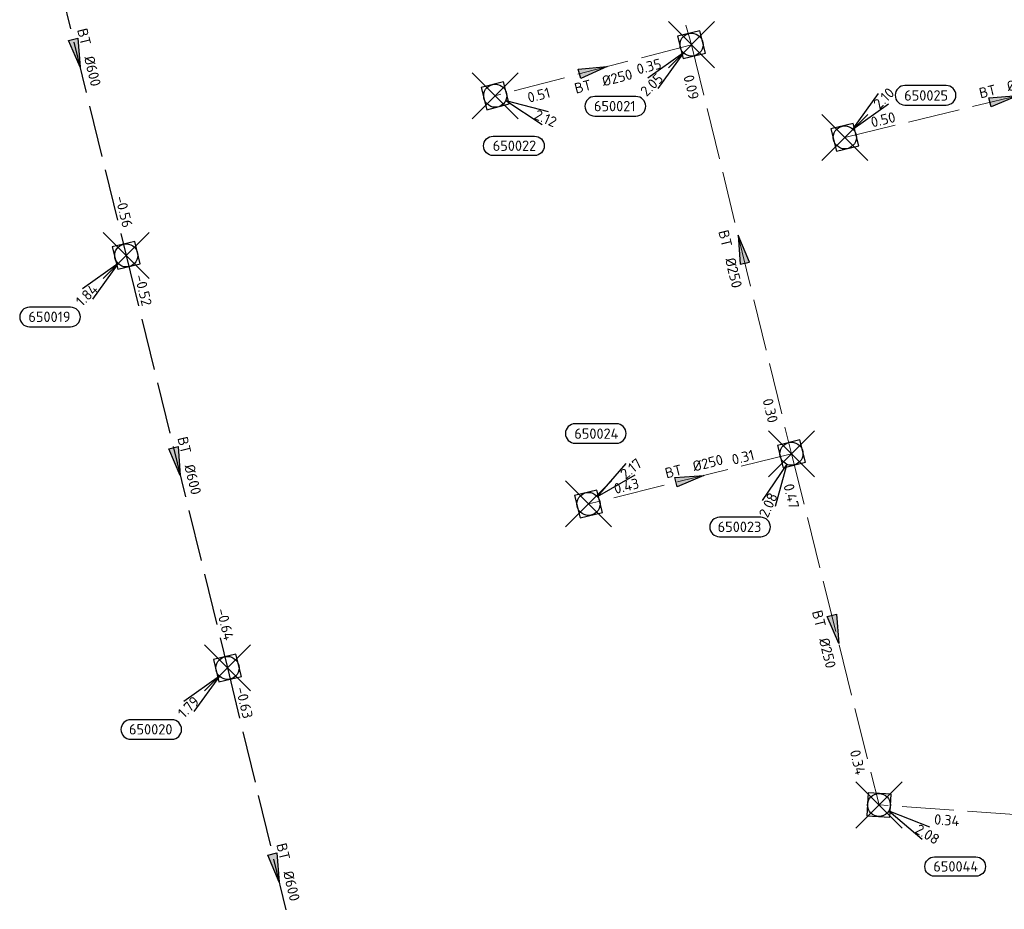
# Model space of a CAD drawing. Header units: metres. Extents: x 153343 to 157271, y 461673 to 467005.
# Tile 167 of 191: x 156695 to 156823, y 464461 to 464577. Entities that reach past the tile are written whole.
import ezdxf
from ezdxf.enums import TextEntityAlignment as Align

# ---------------------------------------------------------------- set-up
doc = ezdxf.new("R2010")
doc.units = ezdxf.units.M
doc.header["$LTSCALE"] = 0.75
doc.header["$PDMODE"] = 3
doc.header["$PDSIZE"] = 3
doc.linetypes.add('RI-HWA_BETON', pattern=[11.4, 9, -2.4])
doc.layers.get('0').update_dxf_attribs({"lineweight": 25})
doc.layers.get('defpoints').update_dxf_attribs({"lineweight": 25})
doc.layers.add('B-OI-RI-HWA_PUTNUMMER-S @ 0.75', color=151, linetype='Continuous')
doc.layers.add('B-OI-RI-HWA_TRANSPORTLEIDING_BETON_600-G', color=151, linetype='RI-HWA_BETON')
for name, color, linetype, lineweight in [('B-OI-RI-HWA_RIOOLPUT_INSPECTIEPUT-S', 151, 'Continuous', 25), ('B-OI-RI-HWA_STROOMRICHTING-S @ 0.75', 151, 'Continuous', 25), ('B-OI-RI-HWA_TRANSPORTLEIDING_BETON_250-G', 151, 'RI-HWA_BETON', 18)]:
    doc.layers.add(name, color=color, linetype=linetype, lineweight=lineweight)
doc.layers.add('inspectieput', color=7, linetype='Continuous', plot=False)
doc.styles.add('NLCS-ISO', font='isocpeur.ttf')

# ---------------------------------------------------------------- blocks, each defined once
blk = doc.blocks.new('*U1926')
at = {"ltscale": 0.1}
blk.add_hatch(color=256, dxfattribs=at).paths.add_polyline_path([(2.5, 0), (-2.5, -0.83), (-2.5, 0.83)])
at = {"ltscale": 0.1, "flags": 128}
blk.add_lwpolyline([(2.5, 0), (-2.5, -0.83), (-2.5, 0.83)], close=True, dxfattribs=at)
at = {"ltscale": 0.1, "style": 'NLCS-ISO'}
for tag, p in [('BOBL', (-26.6, -3.24)), ('MAT', (-1, -3.74))]:
    blk.add_attdef(tag, text='', height=1.8, dxfattribs=at).set_placement(p, align=Align.BOTTOM_RIGHT)
for tag, p in [('DIA', (1, -3.74)), ('BOBR', (30.43, -3.23))]:
    blk.add_attdef(tag, text='', height=1.8, dxfattribs=at).set_placement(p, align=Align.BOTTOM_LEFT)
at = {"layer": 'defpoints', "ltscale": 0.1, "style": 'NLCS-ISO', "flags": 1}
blk.add_attdef('JVA', text='', height=1.8, dxfattribs=at).set_placement((0, -1), align=Align.TOP_CENTER)
blk = doc.blocks.new('*U1912')
at = {"ltscale": 0.1}
blk.add_hatch(color=256, dxfattribs=at).paths.add_polyline_path([(2.5, 0), (-2.5, -0.83), (-2.5, 0.83)])
at = {"ltscale": 0.1, "flags": 128}
blk.add_lwpolyline([(2.5, 0), (-2.5, -0.83), (-2.5, 0.83)], close=True, dxfattribs=at)
at = {"ltscale": 0.1, "style": 'NLCS-ISO'}
for tag, p in [('BOBL', (-19.11, 0)), ('MAT', (-1, 0.5))]:
    blk.add_attdef(tag, text='', height=1.8, dxfattribs=at).set_placement(p, align=Align.BOTTOM_RIGHT)
for tag, p in [('DIA', (1, 0.5)), ('BOBR', (18.16, 0))]:
    blk.add_attdef(tag, text='', height=1.8, dxfattribs=at).set_placement(p, align=Align.BOTTOM_LEFT)
at = {"layer": 'defpoints', "ltscale": 0.1, "style": 'NLCS-ISO', "flags": 1}
blk.add_attdef('JVA', text='', height=1.8, dxfattribs=at).set_placement((0, -1), align=Align.TOP_CENTER)
blk = doc.blocks.new('*U1913')
at = {"ltscale": 0.1}
blk.add_hatch(color=256, dxfattribs=at).paths.add_polyline_path([(2.5, 0), (-2.5, -0.83), (-2.5, 0.83)])
at = {"ltscale": 0.1, "flags": 128}
blk.add_lwpolyline([(2.5, 0), (-2.5, -0.83), (-2.5, 0.83)], close=True, dxfattribs=at)
at = {"ltscale": 0.1, "style": 'NLCS-ISO'}
for tag, p in [('BOBL', (-22.1, -3.24)), ('MAT', (-1, -3.74))]:
    blk.add_attdef(tag, text='', height=1.8, dxfattribs=at).set_placement(p, align=Align.BOTTOM_RIGHT)
for tag, p in [('DIA', (1, -3.74)), ('BOBR', (21.16, -3.23))]:
    blk.add_attdef(tag, text='', height=1.8, dxfattribs=at).set_placement(p, align=Align.BOTTOM_LEFT)
at = {"layer": 'defpoints', "ltscale": 0.1, "style": 'NLCS-ISO', "flags": 1}
blk.add_attdef('JVA', text='', height=1.8, dxfattribs=at).set_placement((0, -1), align=Align.TOP_CENTER)
blk = doc.blocks.new('*U1910')
at = {"ltscale": 0.1}
blk.add_hatch(color=256, dxfattribs=at).paths.add_polyline_path([(2.5, 0), (-2.5, -0.83), (-2.5, 0.83)])
at = {"ltscale": 0.1, "flags": 128}
blk.add_lwpolyline([(2.5, 0), (-2.5, -0.83), (-2.5, 0.83)], close=True, dxfattribs=at)
at = {"ltscale": 0.1, "style": 'NLCS-ISO'}
for tag, p in [('BOBL', (-8.82, 0)), ('MAT', (-1, 0.5))]:
    blk.add_attdef(tag, text='', height=1.8, dxfattribs=at).set_placement(p, align=Align.BOTTOM_RIGHT)
for tag, p in [('DIA', (1, 0.5)), ('BOBR', (7.87, 0))]:
    blk.add_attdef(tag, text='', height=1.8, dxfattribs=at).set_placement(p, align=Align.BOTTOM_LEFT)
at = {"layer": 'defpoints', "ltscale": 0.1, "style": 'NLCS-ISO', "flags": 1}
blk.add_attdef('JVA', text='', height=1.8, dxfattribs=at).set_placement((0, -1), align=Align.TOP_CENTER)
blk = doc.blocks.new('*U1911')
at = {"ltscale": 0.1}
blk.add_hatch(color=256, dxfattribs=at).paths.add_polyline_path([(-2.5, 0), (2.5, -0.83), (2.5, 0.83)])
at = {"ltscale": 0.1, "flags": 128}
blk.add_lwpolyline([(-2.5, 0), (2.5, -0.83), (2.5, 0.83)], close=True, dxfattribs=at)
at = {"ltscale": 0.1, "style": 'NLCS-ISO'}
for tag, p in [('BOBL', (-27.23, -3.24)), ('MAT', (-1, -3.74))]:
    blk.add_attdef(tag, text='', height=1.8, dxfattribs=at).set_placement(p, align=Align.BOTTOM_RIGHT)
for tag, p in [('DIA', (1, -3.74)), ('BOBR', (26.29, -3.23))]:
    blk.add_attdef(tag, text='', height=1.8, dxfattribs=at).set_placement(p, align=Align.BOTTOM_LEFT)
at = {"layer": 'defpoints', "ltscale": 0.1, "style": 'NLCS-ISO', "flags": 1}
blk.add_attdef('JVA', text='', height=1.8, dxfattribs=at).set_placement((0, -1), align=Align.TOP_CENTER)
blk = doc.blocks.new('*U1908')
at = {"ltscale": 0.1}
blk.add_hatch(color=256, dxfattribs=at).paths.add_polyline_path([(2.5, 0), (-2.5, -0.83), (-2.5, 0.83)])
at = {"ltscale": 0.1, "flags": 128}
blk.add_lwpolyline([(2.5, 0), (-2.5, -0.83), (-2.5, 0.83)], close=True, dxfattribs=at)
at = {"ltscale": 0.1, "style": 'NLCS-ISO'}
for tag, p in [('BOBL', (-8.28, -3.24)), ('MAT', (-1, -3.74))]:
    blk.add_attdef(tag, text='', height=1.8, dxfattribs=at).set_placement(p, align=Align.BOTTOM_RIGHT)
for tag, p in [('DIA', (1, -3.74)), ('BOBR', (7.33, -3.24))]:
    blk.add_attdef(tag, text='', height=1.8, dxfattribs=at).set_placement(p, align=Align.BOTTOM_LEFT)
at = {"layer": 'defpoints', "ltscale": 0.1, "style": 'NLCS-ISO', "flags": 1}
blk.add_attdef('JVA', text='', height=1.8, dxfattribs=at).set_placement((0, -1), align=Align.TOP_CENTER)
blk = doc.blocks.new('*U1909')
at = {"ltscale": 0.1}
blk.add_hatch(color=256, dxfattribs=at).paths.add_polyline_path([(2.5, 0), (-2.5, -0.83), (-2.5, 0.83)])
at = {"ltscale": 0.1, "flags": 128}
blk.add_lwpolyline([(2.5, 0), (-2.5, -0.83), (-2.5, 0.83)], close=True, dxfattribs=at)
at = {"ltscale": 0.1, "style": 'NLCS-ISO'}
for tag, p in [('BOBL', (-26.42, 0)), ('MAT', (-1, 0.5))]:
    blk.add_attdef(tag, text='', height=1.8, dxfattribs=at).set_placement(p, align=Align.BOTTOM_RIGHT)
for tag, p in [('DIA', (1, 0.5)), ('BOBR', (25.47, -0.01))]:
    blk.add_attdef(tag, text='', height=1.8, dxfattribs=at).set_placement(p, align=Align.BOTTOM_LEFT)
at = {"layer": 'defpoints', "ltscale": 0.1, "style": 'NLCS-ISO', "flags": 1}
blk.add_attdef('JVA', text='', height=1.8, dxfattribs=at).set_placement((0, -1), align=Align.TOP_CENTER)
blk = doc.blocks.new('*U1903')
at = {"ltscale": 0.1}
blk.add_hatch(color=256, dxfattribs=at).paths.add_polyline_path([(2.5, 0), (-2.5, -0.83), (-2.5, 0.83)])
at = {"ltscale": 0.1, "flags": 128}
blk.add_lwpolyline([(2.5, 0), (-2.5, -0.83), (-2.5, 0.83)], close=True, dxfattribs=at)
at = {"ltscale": 0.1, "style": 'NLCS-ISO'}
for tag, p in [('BOBL', (-27.55, 0)), ('MAT', (-1, 0.5))]:
    blk.add_attdef(tag, text='', height=1.8, dxfattribs=at).set_placement(p, align=Align.BOTTOM_RIGHT)
for tag, p in [('DIA', (1, 0.5)), ('BOBR', (26.61, -0.01))]:
    blk.add_attdef(tag, text='', height=1.8, dxfattribs=at).set_placement(p, align=Align.BOTTOM_LEFT)
at = {"layer": 'defpoints', "ltscale": 0.1, "style": 'NLCS-ISO', "flags": 1}
blk.add_attdef('JVA', text='', height=1.8, dxfattribs=at).set_placement((0, -1), align=Align.TOP_CENTER)
blk = doc.blocks.new('*U1901')
at = {"ltscale": 0.1}
blk.add_hatch(color=256, dxfattribs=at).paths.add_polyline_path([(2.5, 0), (-2.5, -0.83), (-2.5, 0.83)])
at = {"ltscale": 0.1, "flags": 128}
blk.add_lwpolyline([(2.5, 0), (-2.5, -0.83), (-2.5, 0.83)], close=True, dxfattribs=at)
at = {"ltscale": 0.1, "style": 'NLCS-ISO'}
for tag, p in [('BOBL', (-26.82, 0)), ('MAT', (-1, 0.5))]:
    blk.add_attdef(tag, text='', height=1.8, dxfattribs=at).set_placement(p, align=Align.BOTTOM_RIGHT)
for tag, p in [('DIA', (1, 0.5)), ('BOBR', (25.87, -0.01))]:
    blk.add_attdef(tag, text='', height=1.8, dxfattribs=at).set_placement(p, align=Align.BOTTOM_LEFT)
at = {"layer": 'defpoints', "ltscale": 0.1, "style": 'NLCS-ISO', "flags": 1}
blk.add_attdef('JVA', text='', height=1.8, dxfattribs=at).set_placement((0, -1), align=Align.TOP_CENTER)
blk = doc.blocks.new('B-SRI-PUT_HWA-SO')
at = {"lineweight": -3, "flags": 128}
blk.add_lwpolyline([(-2, -2), (2, -2), (2, 2), (-2, 2)], close=True, dxfattribs=at)
at = {"lineweight": -3}
blk.add_circle((0, 0), 2, dxfattribs=at)
blk = doc.blocks.new('*U1026')
for q in [(5.83, 7.6), (7.6, 5.83)]:
    blk.add_line((1.41, 1.41), q)
blk.add_lwpolyline([(17.6, 9.02), (10.44, 9.02, 1), (10.44, 5.63), (17.6, 5.63, 1)], format="xyb", close=True)
at = {"ltscale": 0.1, "style": 'NLCS-ISO'}
blk.add_attdef('PUTHGT', text='', height=1.8, rotation=45, dxfattribs=at).set_placement((5.39, 5.43), align=Align.MIDDLE_LEFT)
blk.add_attdef('PUTNR', text='', height=1.8, dxfattribs=at).set_placement((14.12, 7.29), align=Align.MIDDLE_CENTER)
blk = doc.blocks.new('*U1027')
for q in [(7.5, -5.96), (8.79, -3.82)]:
    blk.add_line((1.71, -1.03), q)
blk.add_lwpolyline([(16.81, -12.39), (9.65, -12.39, -1), (9.65, -9.01), (16.81, -9.01, -1)], format="xyb", close=True)
at = {"ltscale": 0.1, "style": 'NLCS-ISO'}
blk.add_attdef('PUTHGT', text='', height=1.8, rotation=328.9957, dxfattribs=at).set_placement((6.54, -3.96), align=Align.MIDDLE_LEFT)
blk.add_attdef('PUTNR', text='', height=1.8, dxfattribs=at).set_placement((13.33, -8.87), align=Align.MIDDLE_CENTER)
blk = doc.blocks.new('*U1028')
for q in [(6.54, 7.01), (8.13, 5.08)]:
    blk.add_line((1.54, 1.27), q)
blk.add_lwpolyline([(4.85, 13.93), (-2.31, 13.93, 1), (-2.31, 10.55), (4.85, 10.55, 1)], format="xyb", close=True)
at = {"ltscale": 0.1, "style": 'NLCS-ISO'}
blk.add_attdef('PUTNR', text='', height=1.8, dxfattribs=at).set_placement((1.37, 12.21), align=Align.MIDDLE_CENTER)
blk.add_attdef('PUTHGT', text='', height=1.8, rotation=39.4877, dxfattribs=at).set_placement((5.88, 4.88), align=Align.MIDDLE_LEFT)
blk = doc.blocks.new('*U1024')
for q in [(-5.08, -8.12), (-2.81, -9.16)]:
    blk.add_line((-0.83, -1.82), q)
blk.add_lwpolyline([(-12.5, -14.41), (-5.35, -14.41, 1), (-5.35, -11.03), (-12.5, -11.03, 1)], format="xyb", close=True)
at = {"ltscale": 0.1, "style": 'NLCS-ISO'}
blk.add_attdef('PUTHGT', text='', height=1.8, rotation=65.4638, dxfattribs=at).set_placement((-4.94, -10.9), align=Align.MIDDLE_LEFT)
blk.add_attdef('PUTNR', text='', height=1.8, dxfattribs=at).set_placement((-9.03, -10.89), align=Align.MIDDLE_CENTER)
blk = doc.blocks.new('*U1025')
for q in [(8.17, -5), (9.19, -2.72)]:
    blk.add_line((1.83, -0.81), q)
blk.add_lwpolyline([(6.82, -10.4), (-0.34, -10.4, -1), (-0.34, -7.02), (6.82, -7.02, -1)], format="xyb", close=True)
at = {"ltscale": 0.1, "style": 'NLCS-ISO'}
blk.add_attdef('PUTHGT', text='', height=1.8, rotation=336.0401, dxfattribs=at).set_placement((6.98, -3.13), align=Align.MIDDLE_LEFT)
blk.add_attdef('PUTNR', text='', height=1.8, dxfattribs=at).set_placement((3.34, -6.88), align=Align.MIDDLE_CENTER)
blk = doc.blocks.new('*U241')
for q in [(-7.6, -5.83), (-5.83, -7.6)]:
    blk.add_line((-1.41, -1.41), q)
blk.add_lwpolyline([(-16.81, -12.39), (-9.65, -12.39, 1), (-9.65, -9.01), (-16.81, -9.01, 1)], format="xyb", close=True)
at = {"ltscale": 0.1, "style": 'NLCS-ISO'}
blk.add_attdef('PUTHGT', text='', height=1.8, rotation=45, dxfattribs=at).set_placement((-8.44, -8.48), align=Align.MIDDLE_LEFT)
blk.add_attdef('PUTNR', text='', height=1.8, dxfattribs=at).set_placement((-13.33, -8.87), align=Align.MIDDLE_CENTER)

msp = doc.modelspace()

# ---------------------------------------------------------------- linework, layer by layer
at = {"layer": 'B-OI-RI-HWA_TRANSPORTLEIDING_BETON_250-G', "transparency": 33554610}
for p, q in [((156769.91, 464617.44), (156782.38, 464573.78)), ((156782.38, 464573.78), (156756.81, 464567.13)), ((156782.38, 464573.78), (156795.4, 464520.49)), ((156802.35, 464561.7), (156843.83, 464571.71)), ((156795.4, 464520.49), (156768.96, 464513.95)), ((156795.4, 464520.49), (156806.8, 464474.73)), ((156867.72, 464470.49), (156806.8, 464474.73))]:
    msp.add_line(p, q, dxfattribs=at)
at = {"layer": 'B-OI-RI-HWA_TRANSPORTLEIDING_BETON_600-G', "transparency": 33554610}
for p, q in [((156695.83, 464599), (156708.75, 464546.33)), ((156708.75, 464546.33), (156721.94, 464492.59)), ((156721.94, 464492.59), (156734.5, 464440.45))]:
    msp.add_line(p, q, dxfattribs=at)
at = {"layer": 'inspectieput', "color": 0, "transparency": 33554610}
for p in [(156782.38, 464573.78), (156756.81, 464567.13), (156802.35, 464561.7), (156708.75, 464546.33), (156795.4, 464520.49), (156768.96, 464513.95), (156721.94, 464492.59), (156806.8, 464474.73)]:
    msp.add_point(p, dxfattribs=at)

# ---------------------------------------------------------------- block references
at = {"layer": 'B-OI-RI-HWA_PUTNUMMER-S @ 0.75', "color": 0, "transparency": 33554610}
ref = msp.add_blockref('*U241', (156782.38, 464573.78), dxfattribs=dict(at, xscale=0.75, yscale=0.75, zscale=0.75))
ref.add_attrib('PUTNR', '650021', dxfattribs={"layer": '0', "ltscale": 0.1, "height": 1.35, "style": 'NLCS-ISO'}).set_placement((156772.38, 464565.78), align=Align.MIDDLE_CENTER)
ref.add_attrib('PUTHGT', '2.05', dxfattribs={"layer": '0', "ltscale": 0.1, "height": 1.35, "rotation": 45, "style": 'NLCS-ISO'}).set_placement((156776.05, 464567.42), align=Align.MIDDLE_LEFT)
at = {"layer": 'B-OI-RI-HWA_PUTNUMMER-S @ 0.75', "color": 0, "transparency": 33554610, "xscale": 0.75, "yscale": 0.75, "zscale": 0.75}
for name, p, values in [('*U1026', (156802.35, 464561.7), {'PUTNR': '650025', 'PUTHGT': '2.10'}), ('*U1028', (156768.96, 464513.95), {'PUTNR': '650024', 'PUTHGT': '2.17'})]:
    msp.add_blockref(name, p, dxfattribs=at).add_auto_attribs(values)
at = {"layer": 'B-OI-RI-HWA_PUTNUMMER-S @ 0.75', "color": 0, "transparency": 33554610}
ref = msp.add_blockref('*U1025', (156756.81, 464567.13), dxfattribs=dict(at, xscale=0.75, yscale=0.75, zscale=0.75))
ref.add_attrib('PUTNR', '650022', dxfattribs={"layer": '0', "ltscale": 0.1, "height": 1.35, "style": 'NLCS-ISO'}).set_placement((156759.32, 464560.62), align=Align.MIDDLE_CENTER)
ref.add_attrib('PUTHGT', '2.12', dxfattribs={"layer": '0', "ltscale": 0.1, "height": 1.35, "rotation": 336.0401, "style": 'NLCS-ISO'}).set_placement((156762.04, 464564.78), align=Align.MIDDLE_LEFT)
ref = msp.add_blockref('*U241', (156708.75, 464546.33), dxfattribs=dict(at, xscale=0.75, yscale=0.75, zscale=0.75))
ref.add_attrib('PUTNR', '650019', dxfattribs={"layer": '0', "ltscale": 0.1, "height": 1.35, "style": 'NLCS-ISO'}).set_placement((156698.75, 464538.33), align=Align.MIDDLE_CENTER)
ref.add_attrib('PUTHGT', '1.84', dxfattribs={"layer": '0', "ltscale": 0.1, "height": 1.35, "rotation": 45, "style": 'NLCS-ISO'}).set_placement((156702.51, 464540.06), align=Align.MIDDLE_LEFT)
ref = msp.add_blockref('*U1024', (156795.4, 464520.49), dxfattribs=dict(at, xscale=0.75, yscale=0.75, zscale=0.75))
ref.add_attrib('PUTNR', '650023', dxfattribs={"layer": '0', "ltscale": 0.1, "height": 1.35, "style": 'NLCS-ISO'}).set_placement((156788.63, 464510.97), align=Align.MIDDLE_CENTER)
ref.add_attrib('PUTHGT', '2.08', dxfattribs={"layer": '0', "ltscale": 0.1, "height": 1.35, "rotation": 65.4638, "style": 'NLCS-ISO'}).set_placement((156791.69, 464512.32), align=Align.MIDDLE_LEFT)
ref = msp.add_blockref('*U241', (156721.94, 464492.59), dxfattribs=dict(at, xscale=0.75, yscale=0.75, zscale=0.75))
ref.add_attrib('PUTNR', '650020', dxfattribs={"layer": '0', "ltscale": 0.1, "height": 1.35, "style": 'NLCS-ISO'}).set_placement((156711.94, 464484.59), align=Align.MIDDLE_CENTER)
ref.add_attrib('PUTHGT', '1.79', dxfattribs={"layer": '0', "ltscale": 0.1, "height": 1.35, "rotation": 45, "style": 'NLCS-ISO'}).set_placement((156715.8, 464486.42), align=Align.MIDDLE_LEFT)
ref = msp.add_blockref('*U1027', (156806.8, 464474.73), dxfattribs=dict(at, xscale=0.75, yscale=0.75, zscale=0.75))
ref.add_attrib('PUTNR', '650044', dxfattribs={"layer": '0', "ltscale": 0.1, "height": 1.35, "style": 'NLCS-ISO'}).set_placement((156816.8, 464466.73), align=Align.MIDDLE_CENTER)
ref.add_attrib('PUTHGT', '2.08', dxfattribs={"layer": '0', "ltscale": 0.1, "height": 1.35, "rotation": 328.9957, "style": 'NLCS-ISO'}).set_placement((156811.71, 464471.76), align=Align.MIDDLE_LEFT)
at = {"layer": 'B-OI-RI-HWA_RIOOLPUT_INSPECTIEPUT-S', "transparency": 33554610}
for p, xscale, yscale, zscale, rotation in [((156782.38, 464573.78), 0.7499999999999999, 0.7499999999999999, 0.7499999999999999, 283.729729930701), ((156756.81, 464567.13), 0.75, 0.75, 0.75, 14.57799408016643), ((156802.35, 464561.7), 0.75, 0.75, 0.75, 13.56728376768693), ((156708.75, 464546.33), 0.75, 0.75, 0.75, 283.7901355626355), ((156795.4, 464520.49), 0.75, 0.75, 0.75, 283.9890961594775), ((156768.96, 464513.95), 0.75, 0.75, 0.75, 13.89338696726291), ((156721.94, 464492.59), 0.75, 0.75, 0.75, 283.5439347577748), ((156806.8, 464474.73), 0.7499999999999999, 0.7499999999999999, 0.7499999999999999, 356.0186642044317)]:
    msp.add_blockref('B-SRI-PUT_HWA-SO', p, dxfattribs=dict(at, xscale=xscale, yscale=yscale, zscale=zscale, rotation=rotation))
at = {"layer": 'B-OI-RI-HWA_STROOMRICHTING-S @ 0.75', "color": 0, "transparency": 33554610, "xscale": 0.75, "yscale": 0.75, "zscale": 0.75}
for name, p, rotation, values in [('*U1901', (156702.29, 464572.66), 283.7825652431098, {'MAT': 'BT', 'DIA': '%%c600', 'BOBL': '-0.43', 'BOBR': '-0.56'}), ('*U1908', (156769.6, 464570.46), 14.5779940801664, {'MAT': 'BT', 'DIA': '%%c250', 'BOBL': '0.51', 'BOBR': '0.35'}), ('*U1912', (156823.09, 464566.71), 13.56728376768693, {'MAT': 'BT', 'DIA': '%%c250', 'BOBL': '0.50', 'BOBR': '0.25'}), ('*U1911', (156788.89, 464547.14), 283.729729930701, {'MAT': 'BT', 'DIA': '%%c250', 'BOBL': '0.09', 'BOBR': '0.30'}), ('*U1903', (156715.35, 464519.46), 283.7901355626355, {'MAT': 'BT', 'DIA': '%%c600', 'BOBL': '-0.52', 'BOBR': '-0.64'}), ('*U1910', (156782.18, 464517.22), 13.89338696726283, {'MAT': 'BT', 'DIA': '%%c250', 'BOBL': '0.43', 'BOBR': '0.31'}), ('*U1913', (156801.1, 464497.61), 283.9890961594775, {'MAT': 'BT', 'DIA': '%%c250', 'BOBL': '0.47', 'BOBR': '0.34'}), ('*U1909', (156728.22, 464466.52), 283.5439347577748, {'MAT': 'BT', 'DIA': '%%c600', 'BOBL': '-0.63', 'BOBR': '-0.72'}), ('*U1926', (156837.26, 464472.61), 356.0186642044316, {'MAT': 'BT', 'DIA': '%%c250', 'BOBL': '0.34', 'BOBR': '0.03'})]:
    msp.add_blockref(name, p, dxfattribs=dict(at, rotation=rotation)).add_auto_attribs(values)

doc.saveas('drawing.dxf')
